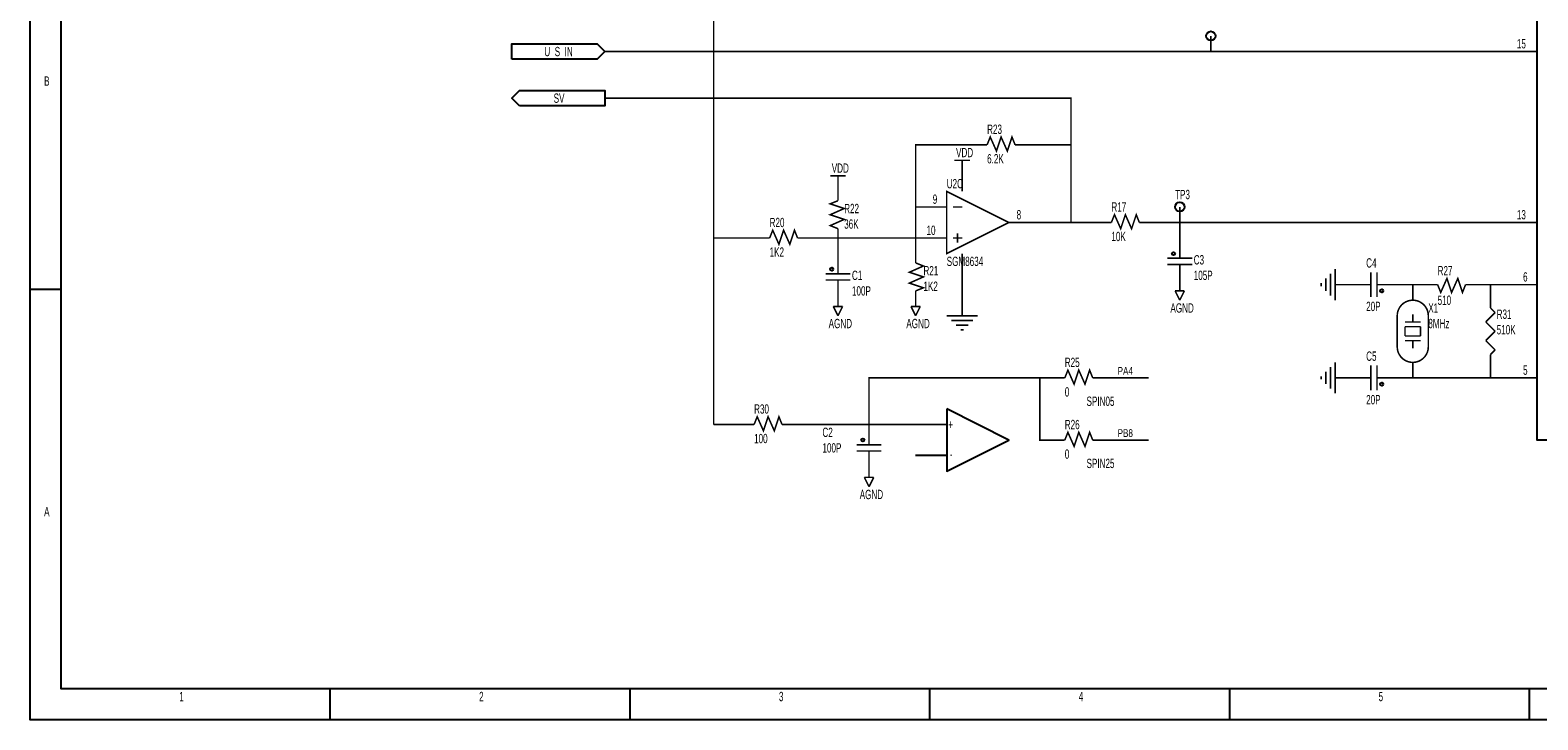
# Model space of a CAD drawing. Extents: x 0 to 15.5, y 0 to 11.1.
# Tile 1 of 3: x 0 to 9.7, y 0 to 4.4. Entities that reach past the tile are written whole.
import ezdxf

# ---------------------------------------------------------------- set-up
doc = ezdxf.new("R2010")
doc.units = 0
doc.header["$MEASUREMENT"] = 0
doc.layers.add('SHEET', color=5, linetype='CONTINUOUS')

msp = doc.modelspace()

# ---------------------------------------------------------------- linework, layer by layer
at = {"layer": 'SHEET'}
for points in [[(0, 11.1), (15.5, 11.1), (15.5, 0), (0, 0), (0, 11.1)], [(0, 11.1), (15.5, 11.1), (15.5, 0), (0, 0), (0, 11.1)], [(0.2, 10.9), (15.3, 10.9), (15.3, 0.2), (0.2, 0.2), (0.2, 10.9)], [(9.7, 9.1), (11.4, 9.1), (11.4, 1.8), (9.7, 1.8), (9.7, 9.1)], [(0, 2.77), (0.2, 2.77)], [(5.9, 2), (5.9, 1.6), (6.3, 1.8), (5.9, 2)], [(5.9, 1.7), (5.7, 1.7)], [(1.93, 0.2), (1.93, 0)], [(3.86, 0.2), (3.86, 0)], [(5.79, 0.2), (5.79, 0)], [(7.72, 0.2), (7.72, 0)], [(9.65, 0.2), (9.65, 0)]]:
    msp.add_lwpolyline(points, dxfattribs=at)
at = {"layer": 'SHEET', "const_width": 0.01}
for points in [[(4.4, 8.2), (4.4, 1.9)], [(7.6, 4.4), (7.6, 4.3)], [(9.5, 4.3), (3.7, 4.3)], [(9.7, 4.3), (9.5, 4.3)], [(3.7, 4), (6.7, 4), (6.7, 3.7)], [(6.1, 3.7), (5.7, 3.7), (5.7, 3.3)], [(6.16, 3.7), (6.1, 3.7)], [(6.16, 3.7), (6.18, 3.75), (6.22, 3.66), (6.25, 3.75), (6.29, 3.66), (6.32, 3.75), (6.34, 3.7)], [(6.34, 3.7), (6.4, 3.7)], [(6.7, 3.2), (6.7, 3.7), (6.4, 3.7)], [(5.95, 3.6), (6.05, 3.6)], [(6, 3.5), (6, 3.6)], [(5.15, 3.5), (5.25, 3.5)], [(5.2, 3.4), (5.2, 3.5)], [(6, 3.4), (6, 3.5)], [(5.2, 3.34), (5.2, 3.4)], [(5.9, 3.4), (6.3, 3.2), (5.9, 3), (5.9, 3.4)], [(5.2, 3.16), (5.15, 3.18), (5.24, 3.22), (5.15, 3.25), (5.24, 3.29), (5.15, 3.32), (5.2, 3.34)], [(5.8, 3.3), (5.7, 3.3)], [(5.7, 3.3), (5.7, 3)], [(5.9, 3.3), (5.8, 3.3)], [(5.94, 3.3), (6, 3.3)], [(7.4, 3.3), (7.4, 3.2)], [(6.3, 3.2), (6.4, 3.2)], [(6.4, 3.2), (6.9, 3.2)], [(6.96, 3.2), (6.9, 3.2)], [(6.96, 3.2), (6.98, 3.25), (7.02, 3.16), (7.05, 3.25), (7.09, 3.16), (7.12, 3.25), (7.14, 3.2)], [(7.14, 3.2), (7.2, 3.2)], [(7.2, 3.2), (7.4, 3.2)], [(7.4, 3.1), (7.4, 3.2)], [(7.4, 3.2), (9, 3.2)], [(9.5, 3.2), (9, 3.2)], [(9.7, 3.2), (9.5, 3.2)], [(4.76, 3.1), (4.78, 3.15), (4.82, 3.06), (4.85, 3.15), (4.89, 3.06), (4.92, 3.15), (4.94, 3.1)], [(5.2, 3.16), (5.2, 3.1)], [(5.97, 3.13), (5.97, 3.07)], [(4.7, 3.1), (4.4, 3.1)], [(4.76, 3.1), (4.7, 3.1)], [(4.94, 3.1), (5, 3.1)], [(5.8, 3.1), (5, 3.1)], [(5.2, 3), (5.2, 3.1)], [(5.9, 3.1), (5.8, 3.1)], [(5.94, 3.1), (6, 3.1)], [(7.4, 3), (7.4, 3.1)], [(5.2, 2.9), (5.2, 3)], [(5.7, 2.94), (5.75, 2.92), (5.66, 2.88), (5.75, 2.85), (5.66, 2.81), (5.75, 2.78), (5.7, 2.76)], [(5.7, 2.94), (5.7, 3)], [(6, 3), (6, 2.7)], [(7.32, 2.97), (7.48, 2.97)], [(7.48, 2.93), (7.32, 2.93)], [(7.4, 3), (7.4, 2.97)], [(7.4, 2.9), (7.4, 2.93)], [(5.12, 2.87), (5.28, 2.87)], [(5.28, 2.83), (5.12, 2.83)], [(5.2, 2.9), (5.2, 2.87)], [(5.2, 2.8), (5.2, 2.83)], [(7.4, 2.9), (7.4, 2.8)], [(8.31, 2.81), (8.31, 2.79)], [(8.34, 2.84), (8.34, 2.76)], [(8.37, 2.87), (8.37, 2.73)], [(8.4, 2.9), (8.4, 2.7)], [(8.63, 2.88), (8.63, 2.72)], [(8.67, 2.72), (8.67, 2.88)], [(9.06, 2.8), (9.08, 2.75), (9.12, 2.84), (9.15, 2.75), (9.19, 2.84), (9.22, 2.75), (9.24, 2.8)], [(5.2, 2.8), (5.2, 2.7)], [(5.7, 2.76), (5.7, 2.7)], [(7.4, 2.7), (7.37, 2.76)], [(7.37, 2.76), (7.43, 2.76)], [(7.4, 2.8), (7.4, 2.76)], [(7.4, 2.7), (7.43, 2.76)], [(8.5, 2.8), (8.4, 2.8)], [(8.6, 2.8), (8.5, 2.8)], [(8.6, 2.8), (8.63, 2.8)], [(8.7, 2.8), (8.67, 2.8)], [(8.7, 2.8), (8.8, 2.8)], [(9, 2.8), (8.8, 2.8)], [(8.9, 2.7), (8.9, 2.8)], [(9.06, 2.8), (9, 2.8)], [(9.24, 2.8), (9.3, 2.8)], [(9.3, 2.8), (9.5, 2.8)], [(9.4, 2.7), (9.4, 2.8)], [(9.7, 2.8), (9.5, 2.8)], [(5.2, 2.6), (5.17, 2.66)], [(5.17, 2.66), (5.23, 2.66)], [(5.2, 2.7), (5.2, 2.66)], [(5.2, 2.6), (5.23, 2.66)], [(5.7, 2.6), (5.67, 2.66)], [(5.67, 2.66), (5.73, 2.66)], [(5.7, 2.7), (5.7, 2.66)], [(5.7, 2.6), (5.73, 2.66)], [(6, 2.7), (6, 2.6)], [(9.37, 2.56), (9.43, 2.62)], [(9.4, 2.65), (9.4, 2.7)], [(9.43, 2.62), (9.4, 2.65)], [(5.9, 2.6), (6.1, 2.6)], [(5.93, 2.57), (6.07, 2.57)], [(5.96, 2.54), (6.04, 2.54)], [(8.8, 2.4), (8.8, 2.6)], [(8.95, 2.56), (8.85, 2.56)], [(8.95, 2.53), (8.85, 2.53)], [(8.85, 2.47), (8.85, 2.53)], [(8.9, 2.56), (8.9, 2.61)], [(8.95, 2.47), (8.95, 2.53)], [(9, 2.4), (9, 2.6)], [(9.43, 2.5), (9.37, 2.56)], [(5.99, 2.51), (6.01, 2.51)], [(8.95, 2.47), (8.85, 2.47)], [(8.95, 2.44), (8.85, 2.44)], [(8.9, 2.39), (8.9, 2.44)], [(9.37, 2.44), (9.43, 2.5)], [(9.43, 2.38), (9.37, 2.44)], [(9.4, 2.35), (9.43, 2.38)], [(9.4, 2.35), (9.4, 2.3)], [(9.42, 2.37), (9.43, 2.38)], [(6.66, 2.2), (6.68, 2.25), (6.72, 2.16), (6.75, 2.25), (6.79, 2.16), (6.82, 2.25), (6.84, 2.2)], [(8.34, 2.24), (8.34, 2.16)], [(8.37, 2.27), (8.37, 2.13)], [(8.4, 2.3), (8.4, 2.1)], [(8.63, 2.28), (8.63, 2.12)], [(8.67, 2.12), (8.67, 2.28)], [(8.9, 2.3), (8.9, 2.2)], [(9.4, 2.3), (9.4, 2.2)], [(5.4, 1.9), (5.4, 2.2), (6.6, 2.2)], [(6.5, 2.2), (6.5, 1.8), (6.6, 1.8)], [(6.66, 2.2), (6.6, 2.2)], [(6.84, 2.2), (6.9, 2.2)], [(6.9, 2.2), (7.2, 2.2)], [(8.31, 2.21), (8.31, 2.19)], [(8.5, 2.2), (8.4, 2.2)], [(8.6, 2.2), (8.5, 2.2)], [(8.6, 2.2), (8.63, 2.2)], [(8.7, 2.2), (8.67, 2.2)], [(8.7, 2.2), (8.8, 2.2)], [(8.8, 2.2), (9.5, 2.2)], [(9.7, 2.2), (9.5, 2.2)], [(4.66, 1.9), (4.68, 1.95), (4.72, 1.86), (4.75, 1.95), (4.79, 1.86), (4.82, 1.95), (4.84, 1.9)], [(4.6, 1.9), (4.4, 1.9)], [(4.66, 1.9), (4.6, 1.9)], [(4.84, 1.9), (4.9, 1.9)], [(5.9, 1.9), (4.9, 1.9)], [(5.4, 1.8), (5.4, 1.9)], [(6.66, 1.8), (6.68, 1.85), (6.72, 1.76), (6.75, 1.85), (6.79, 1.76), (6.82, 1.85), (6.84, 1.8)], [(5.32, 1.77), (5.48, 1.77)], [(5.4, 1.8), (5.4, 1.77)], [(6.66, 1.8), (6.6, 1.8)], [(6.84, 1.8), (6.9, 1.8)], [(7.2, 1.8), (6.9, 1.8)], [(5.48, 1.73), (5.32, 1.73)], [(5.4, 1.7), (5.4, 1.73)], [(5.4, 1.7), (5.4, 1.6)], [(5.4, 1.5), (5.37, 1.56)], [(5.37, 1.56), (5.43, 1.56)], [(5.4, 1.6), (5.4, 1.56)], [(5.4, 1.5), (5.43, 1.56)]]:
    msp.add_lwpolyline(points, dxfattribs=at)
at = {"layer": 'SHEET'}
for points in [[(3.1, 4.25), (3.1, 4.35), (3.65, 4.35), (3.7, 4.3), (3.65, 4.25), (3.1, 4.25)], [(3.15, 3.95), (3.1, 4), (3.15, 4.05), (3.7, 4.05), (3.7, 3.95), (3.15, 3.95)]]:
    msp.add_lwpolyline(points, close=True, dxfattribs=at)
for points in [[(7.6, 4.3, 1), (7.6, 4.3, 1)], [(6.7, 3.7, 1), (6.7, 3.7, 1)], [(5.7, 3.3, 1), (5.7, 3.3, 1)], [(6.7, 3.2, 1), (6.7, 3.2, 1)], [(7.4, 3.2, 1), (7.4, 3.2, 1)], [(4.4, 3.1, 1), (4.4, 3.1, 1)], [(5.2, 3.1, 1), (5.2, 3.1, 1)], [(8.9, 2.8, 1), (8.9, 2.8, 1)], [(9.4, 2.8, 1), (9.4, 2.8, 1)], [(8.8, 2.6, 1), (8.8, 2.6, 1)], [(9, 2.6, 1), (9, 2.6, 1)], [(8.8, 2.4, 1), (8.8, 2.4, 1)], [(9, 2.4, 1), (9, 2.4, 1)], [(6.5, 2.2, 1), (6.5, 2.2, 1)], [(8.9, 2.2, 1), (8.9, 2.2, 1)], [(9.4, 2.2, 1), (9.4, 2.2, 1)], [(5.4, 1.9, 1), (5.4, 1.9, 1)]]:
    msp.add_lwpolyline(points, format="xyb", close=True, dxfattribs=at)
at = {"layer": 'SHEET', "const_width": 0.01}
for points in [[(8.8, 2.6, -1), (9, 2.6)], [(9, 2.4, -1), (8.8, 2.4)]]:
    msp.add_lwpolyline(points, format="xyb", dxfattribs=at)
at = {"layer": 'SHEET'}
for centre, radius in [((7.6, 4.4), 0.03), ((7.4, 3.3), 0.03), ((7.36, 3), 0.01), ((5.16, 2.9), 0.01), ((8.7, 2.76), 0.01), ((8.7, 2.16), 0.01), ((5.36, 1.8), 0.01)]:
    msp.add_circle(centre, radius, dxfattribs=at)

# ---------------------------------------------------------------- texts
for s, height, width, p in [('15', 0.06, 0.65, (9.57, 4.32)), ('U_S_IN', 0.06, 0.65, (3.31, 4.27)), ('B', 0.06, 0.65, (0.09, 4.08)), ('SV', 0.06, 0.65, (3.37, 3.97)), ('R23', 0.06, 0.65, (6.16, 3.77)), ('VDD', 0.06, 0.65, (5.96, 3.62)), ('6.2K', 0.06, 0.65, (6.16, 3.58)), ('VDD', 0.06, 0.65, (5.16, 3.52)), ('U2C', 0.06, 0.65, (5.9, 3.42)), ('TP3', 0.06, 0.65, (7.37, 3.35)), ('R22', 0.06, 0.65, (5.24, 3.26)), ('9', 0.06, 0.65, (5.81, 3.32)), ('R17', 0.06, 0.65, (6.96, 3.27)), ('R20', 0.06, 0.65, (4.76, 3.17)), ('36K', 0.06, 0.65, (5.24, 3.16)), ('8', 0.06, 0.65, (6.35, 3.22)), ('13', 0.06, 0.65, (9.57, 3.22)), ('10', 0.06, 0.65, (5.77, 3.12)), ('10K', 0.06, 0.65, (6.96, 3.08)), ('1K2', 0.06, 0.65, (4.76, 2.98)), ('R21', 0.06, 0.65, (5.75, 2.86)), ('SGM8634', 0.06, 0.65, (5.9, 2.92)), ('C3', 0.06, 0.65, (7.49, 2.93)), ('C4', 0.06, 0.65, (8.6, 2.91)), ('R27', 0.06, 0.65, (9.06, 2.86)), ('C1', 0.06, 0.65, (5.29, 2.83)), ('1K2', 0.06, 0.65, (5.75, 2.76)), ('105P', 0.06, 0.65, (7.49, 2.83)), ('6', 0.06, 0.65, (9.61, 2.82)), ('100P', 0.06, 0.65, (5.29, 2.73)), ('510', 0.06, 0.65, (9.06, 2.67)), ('AGND', 0.06, 0.65, (7.34, 2.62)), ('20P', 0.06, 0.65, (8.6, 2.63)), ('X1', 0.06, 0.65, (9, 2.62)), ('R31', 0.06, 0.65, (9.44, 2.58)), ('AGND', 0.06, 0.65, (5.14, 2.52)), ('AGND', 0.06, 0.65, (5.64, 2.52)), ('8MHz', 0.06, 0.65, (9, 2.52)), ('510K', 0.06, 0.65, (9.44, 2.48)), ('R25', 0.06, 0.65, (6.66, 2.27)), ('C5', 0.06, 0.65, (8.6, 2.31)), ('PA4', 0.05, 0.78, (7, 2.22)), ('5', 0.06, 0.65, (9.61, 2.22)), ('0', 0.06, 0.65, (6.66, 2.08)), ('SPIN05', 0.06, 0.65, (6.8, 2.02)), ('20P', 0.06, 0.65, (8.6, 2.03)), ('R30', 0.06, 0.65, (4.66, 1.97)), ('C2', 0.06, 0.65, (5.1, 1.82)), ('+', 0.06, 0.65, (5.91, 1.87)), ('R26', 0.06, 0.65, (6.66, 1.87)), ('PB8', 0.05, 0.78, (7, 1.82)), ('100', 0.06, 0.65, (4.66, 1.78)), ('100P', 0.06, 0.65, (5.1, 1.72)), ('-', 0.06, 0.65, (5.92, 1.68)), ('0', 0.06, 0.65, (6.66, 1.68)), ('SPIN25', 0.06, 0.65, (6.8, 1.62)), ('AGND', 0.06, 0.65, (5.34, 1.42)), ('A', 0.06, 0.65, (0.09, 1.31)), ('1', 0.06, 0.65, (0.96, 0.12)), ('2', 0.06, 0.65, (2.89, 0.12)), ('3', 0.06, 0.65, (4.82, 0.12)), ('4', 0.06, 0.65, (6.75, 0.12)), ('5', 0.06, 0.65, (8.68, 0.12))]:
    msp.add_text(s, height=height, dxfattribs=dict(at, width=width)).set_placement(p)

doc.saveas('drawing.dxf')
